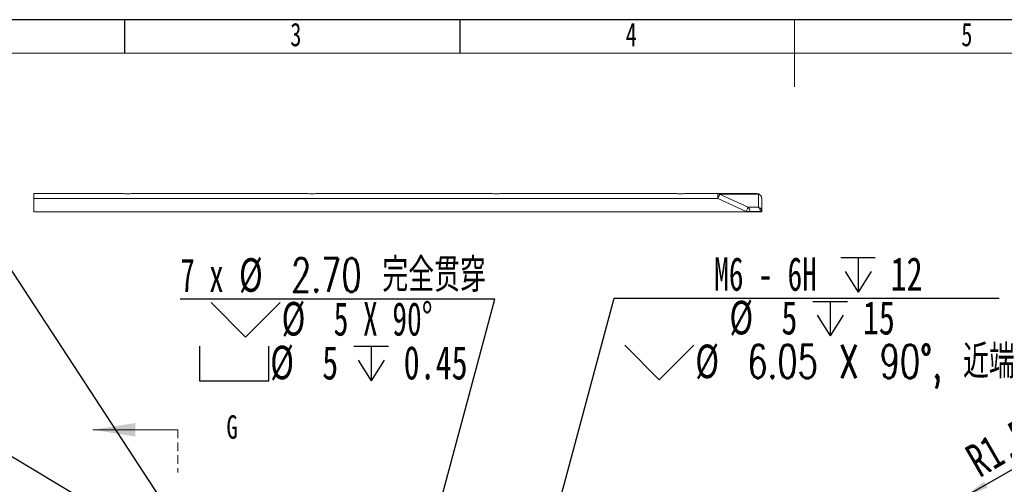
# Model space of a CAD drawing. Header units: millimetres. Extents: x -8 to 916, y -4 to 297.
# Tile 5 of 7: x 104 to 251, y 228 to 297. Entities that reach past the tile are written whole.
import ezdxf

# ---------------------------------------------------------------- set-up
doc = ezdxf.new("R2010")
doc.units = ezdxf.units.MM
doc.linetypes.add('HIDDEN', pattern=[1.905, 1.27, -0.635])
for name, color, linetype in [('10', 7, 'Continuous'), ('5', 7, 'Continuous'), ('9', 7, 'Continuous')]:
    doc.layers.add(name, color=color, linetype=linetype)
doc.styles.add('SLDTEXTSTYLE0', font='TXT', dxfattribs={"width": 0.7, "bigfont": 'bigfont'})
doc.styles.add('SLDTEXTSTYLE1', font='TXT', dxfattribs={"width": 0.7})
doc.styles.add('SLDTEXTSTYLE4', font='TXT', dxfattribs={"width": 0.633333})
doc.styles.add('SLDTEXTSTYLE5', font='TXT', dxfattribs={"width": 0.642857})
doc.styles.add('SLDTEXTSTYLE6', font='TXT', dxfattribs={"width": 0.616667})
doc.dimstyles.new('SLDDIMSTYLE2', dxfattribs={"dimtxt": 5, "dimasz": 4.08, "dimexe": 0, "dimexo": 0.0625, "dimgap": 1.25, "dimtad": 0, "dimtih": 1, "dimtoh": 1, "dimlfac": 2, "dimrnd": 1e-09, "dimzin": 4, "dimdsep": 46, "dimtxsty": 'SLDTEXTSTYLE1', "dimblk1": 'NONE', "dimsah": 1, "dimcen": 0, "dimadec": 0, "dimazin": 1, "dimtfac": 1, "dimtmove": 0, "dimatfit": 3, "dimldrblk": 'NONE', "dimfxl": 0, "dimfrac": 2, "dimtolj": 1, "dimtzin": 12, "dimarcsym": 0})
doc.dimstyles.new('SLDDIMSTYLE5', dxfattribs={"dimtxt": 5, "dimasz": 4.08, "dimexe": 0, "dimexo": 0.0625, "dimgap": 1.25, "dimtad": 0, "dimtih": 1, "dimtoh": 1, "dimdec": 6, "dimlfac": 2, "dimrnd": 1e-09, "dimzin": 12, "dimdsep": 46, "dimtxsty": 'SLDTEXTSTYLE1', "dimblk1": 'NONE', "dimsah": 1, "dimcen": 0, "dimadec": 0, "dimazin": 3, "dimtfac": 1, "dimtmove": 0, "dimatfit": 3, "dimldrblk": 'NONE', "dimfxl": 0, "dimfrac": 2, "dimtolj": 1, "dimtzin": 12, "dimarcsym": 0})
doc.dimstyles.new('SLDDIMSTYLE6', dxfattribs={"dimtxt": 5, "dimasz": 4.08, "dimexe": 0, "dimexo": 0.0625, "dimgap": 1.25, "dimtad": 0, "dimtih": 1, "dimtoh": 1, "dimlfac": 2, "dimrnd": 1e-09, "dimzin": 12, "dimdsep": 46, "dimtxsty": 'SLDTEXTSTYLE1', "dimblk1": 'NONE', "dimsah": 1, "dimcen": 0, "dimadec": 0, "dimazin": 3, "dimtfac": 1, "dimtmove": 0, "dimatfit": 3, "dimldrblk": 'NONE', "dimfxl": 0, "dimfrac": 2, "dimtolj": 1, "dimtzin": 12, "dimarcsym": 0})
doc.dimstyles.new('SLDDIMSTYLE7', dxfattribs={"dimtxt": 5, "dimasz": 4.08, "dimexe": 0, "dimexo": 0.0625, "dimgap": 1.25, "dimtad": 2, "dimlfac": 2, "dimrnd": 1e-09, "dimzin": 4, "dimdsep": 46, "dimtxsty": 'SLDTEXTSTYLE1', "dimsah": 1, "dimcen": 0, "dimadec": 0, "dimazin": 1, "dimtfac": 1, "dimtofl": 0, "dimtmove": 0, "dimatfit": 3, "dimfxl": 0, "dimfrac": 2, "dimtolj": 1, "dimtzin": 12, "dimarcsym": 0})

# ---------------------------------------------------------------- blocks, each defined once
blk = doc.blocks.new('SW_SYMBOL_HOLE_DEPTH')
at = {"layer": '10', "color": 0}
for p, q in [((0, 875), (800, 875)), ((400, 875), (400, 75)), ((100, 555), (400, 75)), ((700, 555), (400, 75))]:
    blk.add_line(p, q, dxfattribs=at)
blk = doc.blocks.new('SW_SYMBOL_HOLE_SINK')
at = {"layer": '10', "color": 0}
for p, q in [((0, 875), (800, 75)), ((800, 75), (1600, 875))]:
    blk.add_line(p, q, dxfattribs=at)
blk = doc.blocks.new('_D_6')
at = {"layer": '10'}
for p, q in [((178.37, 201.01), (192.98, 255.51)), ((192.98, 255.51), (250.35, 255.51)), ((177.59, 198.09), (178.37, 201.01))]:
    blk.add_line(p, q, dxfattribs=at)
blk.add_solid([(178.37, 201.01), (179.92, 204.82), (178.94, 205.09)], dxfattribs=at)
at = {"layer": '10', "xscale": 0.006445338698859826, "yscale": 0.006445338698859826, "zscale": 0.006445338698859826}
for name, p in [('SW_SYMBOL_HOLE_DEPTH', (226.75, 255.91)), ('SW_SYMBOL_HOLE_DEPTH', (222.61, 249.39)), ('SW_SYMBOL_HOLE_SINK', (194.56, 242.87))]:
    blk.add_blockref(name, p, dxfattribs=at)
at = {"layer": '10', "char_height": 5, "attachment_point": 1}
for s, insert, style in [('M6 - 6H', (207.89, 261.61), 'SLDTEXTSTYLE5'), ('12', (234.19, 261.61), 'SLDTEXTSTYLE1'), ('%%c', (210.16, 255.11), 'SLDTEXTSTYLE1'), ('5', (217.91, 255.09), 'SLDTEXTSTYLE1'), ('15', (230.05, 255.09), 'SLDTEXTSTYLE1'), ('%%c', (205.08, 248.59), 'SLDTEXTSTYLE1'), ('6.05 X 90\\M+1818B, \\M+18BDF\\M+1925B', (212.83, 248.57), 'SLDTEXTSTYLE0')]:
    blk.add_mtext(s, dxfattribs=dict(at, insert=insert, style=style))
blk = doc.blocks.new('_NONE')
blk = doc.blocks.new('_D_11')
at = {"layer": '10'}
for p, q in [((102.63, 260.53), (45.25, 260.53)), ((130.75, 217.48), (102.63, 260.53)), ((131.31, 216.62), (130.75, 217.48))]:
    blk.add_line(p, q, dxfattribs=at)
blk.add_solid([(130.75, 217.48), (128.95, 221.17), (128.09, 220.62)], dxfattribs=at)
at = {"layer": '10', "xscale": 0.006445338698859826, "yscale": 0.006445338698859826, "zscale": 0.006445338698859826}
for name, p in [('SW_SYMBOL_HOLE_DEPTH', (82.92, 260.94)), ('SW_SYMBOL_HOLE_DEPTH', (77.69, 254.42)), ('SW_SYMBOL_HOLE_SINK', (45.25, 247.9))]:
    blk.add_blockref(name, p, dxfattribs=at)
at = {"layer": '10', "char_height": 5, "attachment_point": 1}
for s, insert, style in [('4 x  M2 - 6H', (53.43, 266.64), 'SLDTEXTSTYLE6'), ('4', (90.37, 266.64), 'SLDTEXTSTYLE1'), ('%%c', (58.67, 260.14), 'SLDTEXTSTYLE1'), ('1.60', (66.42, 260.12), 'SLDTEXTSTYLE1'), ('6', (85.13, 260.12), 'SLDTEXTSTYLE1'), ('%%c', (55.77, 253.62), 'SLDTEXTSTYLE1'), ('2.05 X 90\\M+1818B, \\M+18BDF\\M+1925B', (63.53, 253.6), 'SLDTEXTSTYLE0')]:
    blk.add_mtext(s, dxfattribs=dict(at, insert=insert, style=style))
blk = doc.blocks.new('_D_12')
at = {"layer": '10'}
for p, q in [((97.97, 234.99), (70.81, 234.99)), ((127.12, 217.56), (97.97, 234.99)), ((128.84, 216.54), (127.12, 217.56))]:
    blk.add_line(p, q, dxfattribs=at)
blk.add_solid([(127.12, 217.56), (123.88, 220.09), (123.36, 219.22)], dxfattribs=at)
at = {"layer": '10', "char_height": 5, "attachment_point": 1}
for s, insert, style in [('2×', (70.81, 239.87), 'SLDTEXTSTYLE1'), ('%%c', (77.38, 239.89), 'SLDTEXTSTYLE1'), ('4', (83.26, 239.87), 'SLDTEXTSTYLE1'), ('贯\\M+190FA', (87.33, 239.87), 'SLDTEXTSTYLE0')]:
    blk.add_mtext(s, dxfattribs=dict(at, insert=insert, style=style))
blk = doc.blocks.new('SW_SYMBOL_HOLE_SPOT')
at = {"layer": '10', "color": 0}
for p, q in [((0, 875), (0, 75)), ((1600, 75), (1600, 875)), ((0, 75), (1600, 75))]:
    blk.add_line(p, q, dxfattribs=at)
blk = doc.blocks.new('_D_13')
at = {"layer": '10'}
for p, q in [((175.18, 255.33), (128.33, 255.33)), ((163.5, 211.76), (175.18, 255.33)), ((162.86, 209.34), (163.5, 211.76))]:
    blk.add_line(p, q, dxfattribs=at)
blk.add_solid([(163.5, 211.76), (165.05, 215.57), (164.07, 215.83)], dxfattribs=at)
at = {"layer": '10', "xscale": 0.006445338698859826, "yscale": 0.006445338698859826, "zscale": 0.006445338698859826}
for name, p in [('SW_SYMBOL_HOLE_SINK', (132.91, 249.21)), ('SW_SYMBOL_HOLE_SPOT', (131.21, 242.69)), ('SW_SYMBOL_HOLE_DEPTH', (154.18, 242.69))]:
    blk.add_blockref(name, p, dxfattribs=at)
at = {"layer": '10', "char_height": 5, "attachment_point": 1}
for s, insert, style in [('7 x', (128.33, 261.44), 'SLDTEXTSTYLE4'), ('%%c', (137.08, 261.46), 'SLDTEXTSTYLE1'), ('2.70 \\M+18AAE\\M+19153贯\\M+190FA', (144.83, 261.44), 'SLDTEXTSTYLE0'), ('%%c', (143.43, 254.94), 'SLDTEXTSTYLE1'), ('5 X 90°', (151.19, 254.92), 'SLDTEXTSTYLE5'), ('%%c', (141.73, 248.42), 'SLDTEXTSTYLE1'), ('5', (149.48, 248.39), 'SLDTEXTSTYLE1'), ('0.45', (161.62, 248.39), 'SLDTEXTSTYLE1')]:
    blk.add_mtext(s, dxfattribs=dict(at, insert=insert, style=style))
blk = doc.blocks.new('_D_15')
at = {"layer": '10'}
for q in [(257.57, 233.02), (244.2, 225.3)]:
    blk.add_line((244.85, 225.68), q, dxfattribs=at)
blk.add_solid([(244.85, 225.68), (248.64, 227.28), (248.13, 228.16)], dxfattribs=at)
at = {"layer": '10', "insert": (244.92, 233.01), "char_height": 5, "attachment_point": 1, "rotation": 30, "style": 'SLDTEXTSTYLE1'}
blk.add_mtext('R1.50', dxfattribs=at)

msp = doc.modelspace()

# ---------------------------------------------------------------- linework, layer by layer
at = {"color": 7, "linetype": 'Continuous', "lineweight": 15}
for p, q in [((106.48142406, 271.09476429), (119.68142399, 271.09476429)), ((106.48142406, 270.34476425), (106.48142406, 271.09476429)), ((106.48142406, 270.34476425), (106.48142406, 268.34476418)), ((208.42254953, 270.34476425), (106.48142406, 270.34476425)), ((121.18142331, 271.09476429), (147.1814257, 271.09476429)), ((148.68142502, 271.09476429), (174.68142556, 271.09476429)), ((176.18142114, 271.09476429), (202.18142168, 271.09476429)), ((203.68142472, 271.09476429), (208.42254953, 271.09476429)), ((208.42254953, 271.09476429), (208.42254953, 270.34476425)), ((208.42254953, 271.09476429), (214.23142449, 271.09476429)), ((212.67076628, 268.43306614), (208.42254953, 270.34476425)), ((208.70728092, 270.97750105), (212.95549767, 269.06580285)), ((214.51615588, 270.97750105), (208.70728092, 270.97750105)), ((214.51615588, 269.06580285), (214.51615588, 270.97750105)), ((214.98142229, 270.34476425), (214.98142229, 268.43306614)), ((212.95549767, 269.06580285), (214.51615588, 269.06580285)), ((106.48142406, 268.34476418), (212.67076628, 268.34476418)), ((212.67076628, 268.34476418), (212.67076628, 268.43306614)), ((212.67076628, 268.43306614), (213.20109115, 268.43306614)), ((213.20109115, 268.34476418), (212.67076628, 268.34476418)), ((213.20109115, 268.43306614), (213.20109115, 268.34476418)), ((214.76175682, 268.43306614), (213.20109115, 268.43306614)), ((214.76175682, 268.34476418), (213.20109115, 268.34476418)), ((214.76175682, 268.34476418), (214.76175682, 268.43306614)), ((214.76175682, 268.43306614), (214.98142229, 268.43306614)), ((214.98142229, 268.34476418), (214.76175682, 268.34476418)), ((214.98142229, 268.43306614), (214.98142229, 268.34476418))]:
    msp.add_line(p, q, dxfattribs=at)
at = {"color": 7, "linetype": 'Continuous', "lineweight": 0}
msp.add_line((127.98142412, 235.89192054), (115.28142412, 235.89192054), dxfattribs=at)
at = {"color": 7, "linetype": 'HIDDEN', "lineweight": 0}
msp.add_line((127.98142412, 235.89192054), (127.98142412, 229.54192054), dxfattribs=at)
at = {"color": 7, "linetype": 'Continuous', "lineweight": 15, "flags": 128}
for points in [[(208.42254953, 270.34476425), (208.46783416, 270.44539744), (208.51212786, 270.54384007), (208.55447696, 270.63794928), (208.59395759, 270.72567643), (208.62970547, 270.80511202), (208.66093831, 270.87452681), (208.68698554, 270.93240979), (208.70728092, 270.97750105)], [(212.67076628, 268.43306614), (212.71605091, 268.53369927), (212.76034461, 268.63214192), (212.80269371, 268.72625114), (212.84217434, 268.81397835), (212.87792222, 268.89341388), (212.90915505, 268.96282861), (212.93520228, 269.02071171), (212.95549767, 269.06580285)]]:
    msp.add_lwpolyline(points, dxfattribs=at)
at = {"color": 7, "linetype": 'Continuous', "lineweight": 15}
for centre, radius, start, end in [((208.41349052, 270.6684525), 0.42640802, 46.4498753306, 88.7826640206), ((214.23142412, 270.34476424), 0.75, 0, 90), ((214.22237408, 270.66847337), 0.42638697, 46.4487802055, 88.7837591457), ((214.29433025, 270.32695827), 0.68732272, 1.4844867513, 71.1713700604), ((212.34484301, 268.46474912), 0.85683412, 357.8809023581, 44.5460284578), ((213.9054537, 268.46472059), 0.856888, 357.8829445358, 44.5451589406), ((214.29433039, 268.41526017), 0.68732258, 1.4844864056, 71.1713779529)]:
    msp.add_arc(centre, radius, start, end, dxfattribs=at)
for points in [[(119.68142412, 271.09476424), (119.78995365, 271.09476424), (119.90878378, 271.08222598), (120.16433047, 271.06044599), (120.29666148, 271.05185339), (120.56711015, 271.05188871), (120.69902622, 271.06048272), (120.95490403, 271.08230417), (121.07287367, 271.09476424), (121.18142412, 271.09476424)], [(147.18142412, 271.09476424), (147.28995365, 271.09476424), (147.40878378, 271.08222598), (147.66433047, 271.06044599), (147.79666148, 271.05185339), (148.06711015, 271.05188871), (148.19902622, 271.06048272), (148.45490403, 271.08230417), (148.57287367, 271.09476424), (148.68142412, 271.09476424)], [(174.68142412, 271.09476424), (174.78995365, 271.09476424), (174.90878378, 271.08222598), (175.16433047, 271.06044599), (175.29666148, 271.05185339), (175.56711015, 271.05188871), (175.69902622, 271.06048272), (175.95490403, 271.08230417), (176.07287367, 271.09476424), (176.18142412, 271.09476424)], [(202.18142412, 271.09476424), (202.28995365, 271.09476424), (202.40878378, 271.08222598), (202.66433047, 271.06044599), (202.79666148, 271.05185339), (203.06711015, 271.05188871), (203.19902622, 271.06048272), (203.45490403, 271.08230417), (203.57287367, 271.09476424), (203.68142412, 271.09476424)]]:
    msp.add_open_spline(points, degree=3, knots=[0, 0, 0, 0, 0.25, 0.25, 0.5, 0.5, 0.75, 0.75, 1, 1, 1, 1], dxfattribs=at)
at = {"color": 7, "linetype": 'Continuous', "lineweight": 0}
msp.add_solid([(115.28142412, 235.89192054), (121.63142412, 234.87592054), (121.63142412, 236.90792054)], dxfattribs=at)
at = {"layer": '5'}
for p, q in [((120, 297), (120, 292)), ((170, 297), (170, 292))]:
    msp.add_line(p, q, dxfattribs=at)
at = {"layer": '5', "lineweight": 15}
msp.add_line((219.8705406, 297), (219.8705406, 287), dxfattribs=at)
at = {"layer": '5', "color": 7, "lineweight": 15}
msp.add_line((415, 292), (25, 292), dxfattribs=at)
at = {"layer": '9', "color": 7}
msp.add_line((420, 297), (0, 297), dxfattribs=at)

# ---------------------------------------------------------------- texts
at = {"color": 7, "linetype": 'Continuous', "insert": (135.21275819, 238.05684408), "char_height": 3.5, "attachment_point": 1, "style": 'SLDTEXTSTYLE1'}
msp.add_mtext('G', dxfattribs=at)
at = {"layer": '10', "char_height": 3.5, "attachment_point": 2, "style": 'SLDTEXTSTYLE1'}
for s, insert in [('3', (145.54444444, 296.54267083)), ('4', (195.54444444, 296.54267083)), ('5', (245.54444444, 296.54267083))]:
    msp.add_mtext(s, dxfattribs=dict(at, insert=insert))

# ---------------------------------------------------------------- dimensions: what is measured, and where the dimension line sits
at = {"layer": '10'}
for p1, p2, text, picture, middle in [((131.3116596, 216.62282343), (130.75118864, 217.48101765), '4 x  M2 - 6H {\\fGDT;x} 4\\P%%c 1.60 {\\fGDT;x} 6\\P{\\fGDT;w}%%c 2.05 X 90°, 近端', '_D_11', (73.15028817, 256.93757439)), ((177.58993164, 198.09096541), (178.37291659, 201.01287567), ' M6 - 6H {\\fGDT;x} 12\\P%%c 5 {\\fGDT;x} 15\\P{\\fGDT;w}%%c 6.05 X 90°, 近端', '_D_6', (222.45562505, 251.9088987))]:
    dim = msp.add_diameter_dim_2p(p1=p1, p2=p2, text=text, dimstyle='SLDDIMSTYLE5', override={"dimpost": '<>'}, dxfattribs=at)
    dim.commit()
    dim.dimension.update_dxf_attribs({"geometry": picture, "text_midpoint": middle, "dimtype": 163})
for p1, p2, text, dimstyle, picture, middle in [((162.85795806, 209.34449779), (163.50489018, 211.7593433), '7 x <> 完全贯穿\\P{\\fGDT;w}%%c 5 X 90°\\P{\\fGDT;v}%%c 5 {\\fGDT;x} 0.45', 'SLDDIMSTYLE2', '_D_13', (150.95891928, 251.7302275)), ((128.83983701, 216.53896117), (127.12301123, 217.56487991), '2×<> 贯穿', 'SLDDIMSTYLE6', '_D_12', (83.59715745, 237.29860369))]:
    dim = msp.add_diameter_dim_2p(p1=p1, p2=p2, text=text, dimstyle=dimstyle, dxfattribs=at)
    dim.commit()
    dim.dimension.update_dxf_attribs({"geometry": picture, "text_midpoint": middle, "dimtype": 163})
dim = msp.add_radius_dim(center=(244.2005388, 225.30192054), mpoint=(244.85005786, 225.67692054), dimstyle='SLDDIMSTYLE7', dxfattribs=at)
dim.commit()
dim.dimension.update_dxf_attribs({"geometry": '_D_15', "text_midpoint": (253.1986645, 230.49699506), "dimtype": 164})

doc.saveas('drawing.dxf')
